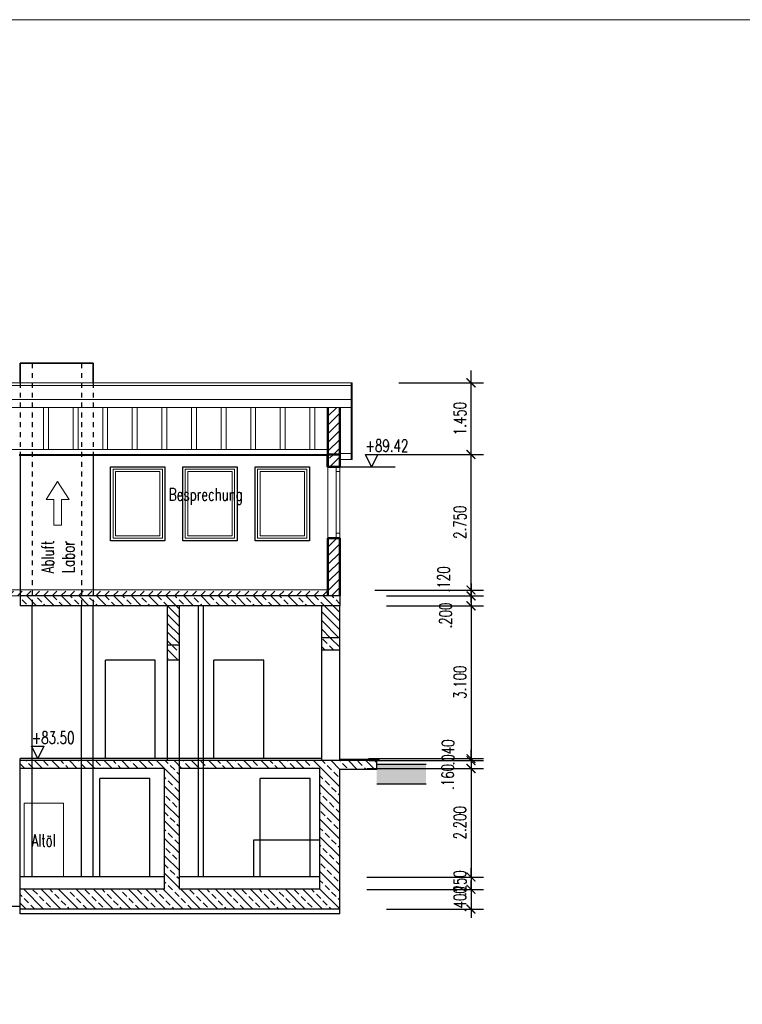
# Model space of a CAD drawing. Header units: millimetres. Extents: x 716 to 905, y 893 to 977.
# Tile 32 of 43: x 842 to 856, y 955 to 975. Entities that reach past the tile are written whole.
import ezdxf

# ---------------------------------------------------------------- set-up
doc = ezdxf.new("R2010")
doc.units = ezdxf.units.MM
doc.header["$MEASUREMENT"] = 0
doc.linetypes.add('AUSGEZOGEN', pattern=[0])
doc.linetypes.add('STRL1', pattern=[0.18, 0.1, -0.08])
for name, color, linetype in [('$AUDIT-BAD-LAYER', 7, 'Continuous'), ('HTSV_LP_STRA_ALLG_F02', 201, 'Continuous'), ('HTSV_P1_BEMA_KONS_X04', 7, 'Continuous'), ('HTSV_P1_PLAN_HKOT', 7, 'Continuous')]:
    doc.layers.add(name, color=color, linetype=linetype)
for name, color, linetype, lineweight in [('00_Plotrahmen', 7, 'AUSGEZOGEN', 18), ('Da_vorh_Gebaeude_T013', 7, 'Continuous', 13), ('HTSV_AC_BEKL_ALLG_A00', 213, 'Continuous', 13), ('HTSV_AC_BFBA_ESTR_G01', 82, 'Continuous', 18), ('HTSV_AC_FAVG_GLAS_A01', 242, 'Continuous', 18), ('HTSV_AC_FAVG_GLAS_A02', 12, 'Continuous', 25), ('HTSV_AC_FENS_ALLG_S00', 213, 'Continuous', 13), ('HTSV_BT_WAND_ALMW_G05', 10, 'Continuous', 50), ('HTSV_BT_WAND_ALMW_S02', 12, 'Continuous', 25), ('HTSV_BT_WAND_STBT_A02', 92, 'Continuous', 25), ('HTSV_BT_WAND_STBT_A03', 100, 'Continuous', 35), ('HTSV_BT_WAND_STBT_S02', 92, 'Continuous', 25), ('HTSV_BT_WAND_STBT_V02', 92, 'STRL1', 25), ('HTSV_BT_WAND_UNBT_S02', 92, 'Continuous', 25), ('HTSV_BT_WBES_STBT_G05', 90, 'Continuous', 50), ('HTSV_MT_MASH_GEBL_A01', 122, 'Continuous', 18), ('HTSV_P1_PLAN_TEXT_T02', 52, 'Continuous', 25), ('HTSV_TA_LUFT_ALLG_S00', 133, 'Continuous', 13), ('HTSV_TA_TGA__ALLG_A01', 82, 'Continuous', 18)]:
    doc.layers.add(name, color=color, linetype=linetype, lineweight=lineweight)
doc.styles.add('HTSV', font='romans.shx', dxfattribs={"width": 0.7, "bigfont": 'htsv_01.shx'})
doc.styles.add('HTSV_KONS_BEMASS', font='romans.shx', dxfattribs={"width": 0.7, "bigfont": 'htsv_01.shx'})
doc.styles.get("Standard").update_dxf_attribs({"font": 'romans.shx', "width": 0.8})
doc.dimstyles.new('HTSV_KONS_04', dxfattribs={"dimtxt": 0.25, "dimasz": 0.18, "dimexe": 0.252, "dimexo": 0.0625, "dimgap": 0.1, "dimtad": 1, "dimdec": 3, "dimzin": 4, "dimdsep": 46, "dimtxsty": 'HTSV_KONS_BEMASS', "dimblk": 'ARCHTICK', "dimcen": 0.09, "dimdle": 0.252, "dimclrd": 7, "dimclre": 7, "dimclrt": 7, "dimadec": 0, "dimazin": 0, "dimtfac": 1, "dimtdec": 4, "dimtix": 1, "dimtmove": 2, "dimatfit": 3, "dimfxl": 0, "dimtvp": 1, "dimtolj": 1, "dimtzin": 0, "dimarcsym": 0})

# ---------------------------------------------------------------- blocks, each defined once
blk = doc.blocks.new('HTSVKS2F')
at = {"color": 0, "linetype": 'ByBlock'}
for p, q in [((0, 0), (-0.5, 1)), ((-0.5, 1), (0.5, 1)), ((0.5, 1), (0, 0))]:
    blk.add_line(p, q, dxfattribs=at)
blk.add_attdef('HKTXT', (-0.5, 1.2), '', height=0.4, dxfattribs=at)
blk = doc.blocks.new('Fliesspfeil')
blk.add_lwpolyline([(-0.37, -0.078), (-0.37, -0.234), (0, 0), (-0.37, 0.234), (-0.37, 0.078), (-0.89, 0.078), (-0.89, -0.078)], close=True)
blk = doc.blocks.new('_ArchTick')
at = {"layer": 'HTSV_MT_MASH_GEBL_A01', "color": 0, "const_width": 0.15}
blk.add_lwpolyline([(-0.5, -0.5), (0.5, 0.5)], dxfattribs=at)
blk = doc.blocks.new('*D133')
at = {"layer": 'Defpoints', "color": 0}
for p in [(848.098, 963.37), (848.338, 963.25), (851, 963.37)]:
    blk.add_point(p, dxfattribs=at)
at = {"layer": 'HTSV_P1_BEMA_KONS_X04', "color": 7, "lineweight": -2}
for p, q in [((851, 963.37), (851, 963.55)), ((849.05, 963.37), (851.252, 963.37)), ((849.29, 963.25), (851.252, 963.25)), ((851, 963.25), (851, 963.37)), ((851, 963.25), (851, 963.07))]:
    blk.add_line(p, q, dxfattribs=at)
at = {"layer": 'HTSV_P1_BEMA_KONS_X04', "color": 7, "lineweight": -2, "xscale": 0.18, "yscale": 0.18, "zscale": 0.18}
for p, rotation in [((851, 963.37), 270), ((851, 963.25), 90)]:
    blk.add_blockref('_ArchTick', p, dxfattribs=dict(at, rotation=rotation))
at = {"layer": 'HTSV_P1_BEMA_KONS_X04', "color": 7, "insert": (850.446, 963.588), "char_height": 0.25, "attachment_point": 5, "rotation": 90, "style": 'HTSV_KONS_BEMASS'}
blk.add_mtext('\\A1;.120', dxfattribs=at)
blk = doc.blocks.new('*D134')
at = {"layer": 'Defpoints', "color": 0}
for p in [(848.098, 966.12), (851, 966.12), (848.098, 963.37)]:
    blk.add_point(p, dxfattribs=at)
at = {"layer": 'HTSV_P1_BEMA_KONS_X04', "color": 7, "lineweight": -2}
for p, q in [((851, 963.118), (851, 966.372)), ((849.05, 966.12), (851.252, 966.12)), ((849.05, 963.37), (851.252, 963.37))]:
    blk.add_line(p, q, dxfattribs=at)
at = {"layer": 'HTSV_P1_BEMA_KONS_X04', "color": 7, "lineweight": -2, "xscale": 0.18, "yscale": 0.18, "zscale": 0.18}
for p, rotation in [((851, 966.12), 90), ((851, 963.37), 270)]:
    blk.add_blockref('_ArchTick', p, dxfattribs=dict(at, rotation=rotation))
at = {"layer": 'HTSV_P1_BEMA_KONS_X04', "color": 7, "insert": (850.775, 964.745), "char_height": 0.25, "attachment_point": 5, "rotation": 90, "style": 'HTSV_KONS_BEMASS'}
blk.add_mtext('\\A1;2.750', dxfattribs=at)
blk = doc.blocks.new('*D136')
at = {"layer": 'Defpoints', "color": 0}
for p in [(848.338, 963.25), (848.338, 963.05), (851, 963.05)]:
    blk.add_point(p, dxfattribs=at)
at = {"layer": 'HTSV_P1_BEMA_KONS_X04', "color": 7, "lineweight": -2}
for p, q in [((851, 963.502), (851, 962.798)), ((849.29, 963.25), (851.252, 963.25)), ((849.29, 963.05), (851.252, 963.05))]:
    blk.add_line(p, q, dxfattribs=at)
at = {"layer": 'HTSV_P1_BEMA_KONS_X04', "color": 7, "lineweight": -2, "xscale": 0.18, "yscale": 0.18, "zscale": 0.18}
for p, rotation in [((851, 963.25), 90), ((851, 963.05), 270)]:
    blk.add_blockref('_ArchTick', p, dxfattribs=dict(at, rotation=rotation))
at = {"layer": 'HTSV_P1_BEMA_KONS_X04', "color": 7, "insert": (850.484, 962.852), "char_height": 0.25, "attachment_point": 5, "rotation": 90, "style": 'HTSV_KONS_BEMASS'}
blk.add_mtext('\\A1;.200', dxfattribs=at)
blk = doc.blocks.new('*D137')
at = {"layer": 'Defpoints', "color": 0}
for p in [(848.338, 963.05), (847.973, 959.95), (851, 959.95)]:
    blk.add_point(p, dxfattribs=at)
at = {"layer": 'HTSV_P1_BEMA_KONS_X04', "color": 7, "lineweight": -2}
for p, q in [((851, 963.302), (851, 959.698)), ((849.29, 963.05), (851.252, 963.05)), ((848.925, 959.95), (851.252, 959.95))]:
    blk.add_line(p, q, dxfattribs=at)
at = {"layer": 'HTSV_P1_BEMA_KONS_X04', "color": 7, "lineweight": -2, "xscale": 0.18, "yscale": 0.18, "zscale": 0.18}
for p, rotation in [((851, 963.05), 90), ((851, 959.95), 270)]:
    blk.add_blockref('_ArchTick', p, dxfattribs=dict(at, rotation=rotation))
at = {"layer": 'HTSV_P1_BEMA_KONS_X04', "color": 7, "insert": (850.775, 961.5), "char_height": 0.25, "attachment_point": 5, "rotation": 90, "style": 'HTSV_KONS_BEMASS'}
blk.add_mtext('\\A1;3.100', dxfattribs=at)
blk = doc.blocks.new('*D138')
at = {"layer": 'Defpoints', "color": 0}
for p in [(847.973, 959.95), (847.985, 959.91), (851, 959.91)]:
    blk.add_point(p, dxfattribs=at)
at = {"layer": 'HTSV_P1_BEMA_KONS_X04', "color": 7, "lineweight": -2}
for p, q in [((851, 959.95), (851, 960.13)), ((848.925, 959.95), (851.252, 959.95)), ((848.937, 959.91), (851.252, 959.91)), ((851, 959.95), (851, 959.91)), ((851, 959.91), (851, 959.73))]:
    blk.add_line(p, q, dxfattribs=at)
at = {"layer": 'HTSV_P1_BEMA_KONS_X04', "color": 7, "lineweight": -2, "xscale": 0.18, "yscale": 0.18, "zscale": 0.18}
for p, rotation in [((851, 959.95), 270), ((851, 959.91), 90)]:
    blk.add_blockref('_ArchTick', p, dxfattribs=dict(at, rotation=rotation))
at = {"layer": 'HTSV_P1_BEMA_KONS_X04', "color": 7, "insert": (850.536, 960.076), "char_height": 0.25, "attachment_point": 5, "rotation": 90, "style": 'HTSV_KONS_BEMASS'}
blk.add_mtext('\\A1;.040', dxfattribs=at)
blk = doc.blocks.new('*D139')
at = {"layer": 'Defpoints', "color": 0}
for p in [(847.985, 959.91), (847.938, 959.75), (851, 959.75)]:
    blk.add_point(p, dxfattribs=at)
at = {"layer": 'HTSV_P1_BEMA_KONS_X04', "color": 7, "lineweight": -2}
for p, q in [((851, 959.91), (851, 960.09)), ((848.937, 959.91), (851.252, 959.91)), ((851, 959.91), (851, 959.75)), ((848.89, 959.75), (851.252, 959.75)), ((851, 959.75), (851, 959.57))]:
    blk.add_line(p, q, dxfattribs=at)
at = {"layer": 'HTSV_P1_BEMA_KONS_X04', "color": 7, "lineweight": -2, "xscale": 0.18, "yscale": 0.18, "zscale": 0.18}
for p, rotation in [((851, 959.91), 270), ((851, 959.75), 90)]:
    blk.add_blockref('_ArchTick', p, dxfattribs=dict(at, rotation=rotation))
at = {"layer": 'HTSV_P1_BEMA_KONS_X04', "color": 7, "insert": (850.528, 959.579), "char_height": 0.25, "attachment_point": 5, "rotation": 90, "style": 'HTSV_KONS_BEMASS'}
blk.add_mtext('\\A1;.160', dxfattribs=at)
blk = doc.blocks.new('*D140')
at = {"layer": 'Defpoints', "color": 0}
for p in [(847.938, 959.75), (847.938, 957.55), (851, 957.55)]:
    blk.add_point(p, dxfattribs=at)
at = {"layer": 'HTSV_P1_BEMA_KONS_X04', "color": 7, "lineweight": -2}
for p, q in [((851, 960.002), (851, 957.298)), ((848.89, 959.75), (851.252, 959.75)), ((848.89, 957.55), (851.252, 957.55))]:
    blk.add_line(p, q, dxfattribs=at)
at = {"layer": 'HTSV_P1_BEMA_KONS_X04', "color": 7, "lineweight": -2, "xscale": 0.18, "yscale": 0.18, "zscale": 0.18}
for p, rotation in [((851, 959.75), 90), ((851, 957.55), 270)]:
    blk.add_blockref('_ArchTick', p, dxfattribs=dict(at, rotation=rotation))
at = {"layer": 'HTSV_P1_BEMA_KONS_X04', "color": 7, "insert": (850.775, 958.65), "char_height": 0.25, "attachment_point": 5, "rotation": 90, "style": 'HTSV_KONS_BEMASS'}
blk.add_mtext('\\A1;2.200', dxfattribs=at)
blk = doc.blocks.new('*D141')
at = {"layer": 'Defpoints', "color": 0}
for p in [(847.938, 957.55), (847.938, 957.3), (851, 957.3)]:
    blk.add_point(p, dxfattribs=at)
at = {"layer": 'HTSV_P1_BEMA_KONS_X04', "color": 7, "lineweight": -2}
for p, q in [((851, 957.55), (851, 957.73)), ((848.89, 957.55), (851.252, 957.55)), ((851, 957.55), (851, 957.3)), ((848.89, 957.3), (851.252, 957.3)), ((851, 957.3), (851, 957.12))]:
    blk.add_line(p, q, dxfattribs=at)
at = {"layer": 'HTSV_P1_BEMA_KONS_X04', "color": 7, "lineweight": -2, "xscale": 0.18, "yscale": 0.18, "zscale": 0.18}
for p, rotation in [((851, 957.55), 270), ((851, 957.3), 90)]:
    blk.add_blockref('_ArchTick', p, dxfattribs=dict(at, rotation=rotation))
at = {"layer": 'HTSV_P1_BEMA_KONS_X04', "color": 7, "insert": (850.775, 957.425), "char_height": 0.25, "attachment_point": 5, "rotation": 90, "style": 'HTSV_KONS_BEMASS'}
blk.add_mtext('\\A1;.250', dxfattribs=at)
blk = doc.blocks.new('*D142')
at = {"layer": 'Defpoints', "color": 0}
for p in [(847.938, 957.3), (848.338, 956.9), (851, 956.9)]:
    blk.add_point(p, dxfattribs=at)
at = {"layer": 'HTSV_P1_BEMA_KONS_X04', "color": 7, "lineweight": -2}
for p, q in [((851, 957.3), (851, 957.48)), ((848.89, 957.3), (851.252, 957.3)), ((851, 957.3), (851, 956.9)), ((849.29, 956.9), (851.252, 956.9)), ((851, 956.9), (851, 956.72))]:
    blk.add_line(p, q, dxfattribs=at)
at = {"layer": 'HTSV_P1_BEMA_KONS_X04', "color": 7, "lineweight": -2, "xscale": 0.18, "yscale": 0.18, "zscale": 0.18}
for p, rotation in [((851, 957.3), 270), ((851, 956.9), 90)]:
    blk.add_blockref('_ArchTick', p, dxfattribs=dict(at, rotation=rotation))
at = {"layer": 'HTSV_P1_BEMA_KONS_X04', "color": 7, "insert": (850.775, 957.1), "char_height": 0.25, "attachment_point": 5, "rotation": 90, "style": 'HTSV_KONS_BEMASS'}
blk.add_mtext('\\A1;.400', dxfattribs=at)
blk = doc.blocks.new('*D143')
at = {"layer": 'Defpoints', "color": 0}
for p in [(848.588, 967.571), (851, 967.571), (848.098, 966.12)]:
    blk.add_point(p, dxfattribs=at)
at = {"layer": 'HTSV_P1_BEMA_KONS_X04', "color": 7, "lineweight": -2}
for p, q in [((851, 965.868), (851, 967.823)), ((849.54, 967.571), (851.252, 967.571)), ((849.05, 966.12), (851.252, 966.12))]:
    blk.add_line(p, q, dxfattribs=at)
at = {"layer": 'HTSV_P1_BEMA_KONS_X04', "color": 7, "lineweight": -2, "xscale": 0.18, "yscale": 0.18, "zscale": 0.18}
for p, rotation in [((851, 967.571), 90), ((851, 966.12), 270)]:
    blk.add_blockref('_ArchTick', p, dxfattribs=dict(at, rotation=rotation))
at = {"layer": 'HTSV_P1_BEMA_KONS_X04', "color": 7, "insert": (850.775, 966.846), "char_height": 0.25, "attachment_point": 5, "rotation": 90, "style": 'HTSV_KONS_BEMASS'}
blk.add_mtext('\\A1;1.450', dxfattribs=at)

msp = doc.modelspace()

# ---------------------------------------------------------------- hatches: boundary and pattern name
at = {"layer": '$AUDIT-BAD-LAYER'}
h = msp.add_hatch(dxfattribs=at)
h.set_pattern_fill('ANSI33', color=256, angle=90, style=0)
h.paths.add_polyline_path([(848.3383, 963.0505), (848.3383, 963.2505), (841.8633, 963.2505), (841.8633, 963.0505)])
h = msp.add_hatch(dxfattribs=at)
h.set_pattern_fill('ANSI33', color=256, angle=90, style=0)
h.paths.add_polyline_path([(848.3383, 963.0505), (848.3383, 963.2505), (841.8633, 963.2505), (841.8633, 963.0505)])
h = msp.add_hatch(dxfattribs=at)
h.set_pattern_fill('ANSI33', color=256, angle=90, style=0)
h.paths.add_polyline_path([(844.8483, 961.9505), (845.0883, 961.9505), (845.0883, 962.2505), (844.8483, 962.2505)])
h.paths.add_polyline_path([(847.9733, 962.4005), (847.9733, 962.1505), (848.3383, 962.1505), (848.3383, 962.4005)])
h = msp.add_hatch(dxfattribs=at)
h.set_pattern_fill('ANSI33', color=256, angle=90, style=0)
h.paths.add_polyline_path([(844.8483, 961.9505), (845.0883, 961.9505), (845.0883, 962.2505), (844.8483, 962.2505)])
h.paths.add_polyline_path([(847.9733, 962.4005), (847.9733, 962.1505), (848.3383, 962.1505), (848.3383, 962.4005)])
h = msp.add_hatch(dxfattribs=at)
h.set_pattern_fill('ANSI33', color=256, angle=90, style=0)
h.paths.add_polyline_path([(848.3383, 956.9005), (848.3383, 959.7305), (849.0883, 959.7305), (849.0883, 959.9105), (841.8633, 959.9105), (841.8633, 959.7505), (844.7883, 959.7505), (844.7883, 957.3005), (841.8633, 957.3005), (841.8633, 956.9005)])
h.paths.add_polyline_path([(845.0883, 957.3005), (845.0883, 959.7505), (847.9383, 959.7505), (847.9383, 957.3005)], flags=16)
h = msp.add_hatch(dxfattribs=at)
h.set_pattern_fill('ANSI33', color=256, angle=90, style=0)
h.paths.add_polyline_path([(848.3383, 956.9005), (848.3383, 959.7305), (849.0883, 959.7305), (849.0883, 959.9105), (841.8633, 959.9105), (841.8633, 959.7505), (844.7883, 959.7505), (844.7883, 957.3005), (841.8633, 957.3005), (841.8633, 956.9005)])
h.paths.add_polyline_path([(845.0883, 957.3005), (845.0883, 959.7505), (847.9383, 959.7505), (847.9383, 957.3005)], flags=16)
at = {"layer": '00_Plotrahmen'}
h = msp.add_hatch(dxfattribs=at)
h.set_pattern_fill('ANSI31', color=256, angle=90, style=0)
h.paths.add_polyline_path([(844.8483, 962.2505), (845.0883, 962.2505), (845.0883, 963.0505), (844.8483, 963.0505)])
h = msp.add_hatch(dxfattribs=at)
h.set_pattern_fill('ANSI31', color=256, angle=90, style=0)
h.paths.add_polyline_path([(844.8483, 962.2505), (845.0883, 962.2505), (845.0883, 963.0505), (844.8483, 963.0505)])
h = msp.add_hatch(dxfattribs=at)
h.set_pattern_fill('ANSI31', color=256, angle=90, style=0)
h.paths.add_polyline_path([(847.9733, 962.4005), (848.3383, 962.4005), (848.3383, 963.0505), (847.9733, 963.0505)])
h = msp.add_hatch(dxfattribs=at)
h.set_pattern_fill('ANSI31', color=256, angle=90, style=0)
h.paths.add_polyline_path([(847.9733, 962.4005), (848.3383, 962.4005), (848.3383, 963.0505), (847.9733, 963.0505)])
at = {"layer": 'HTSV_BT_WAND_ALMW_S02'}
h = msp.add_hatch(dxfattribs=at)
h.set_pattern_fill('ANSI31', color=256, style=0)
h.paths.add_polyline_path([(848.0983, 963.2505), (848.3383, 963.2505), (848.3383, 964.4205), (848.0983, 964.4205)])
h.paths.add_polyline_path([(848.3383, 967.0718), (848.0983, 967.0718), (848.0983, 966.1205), (848.3383, 966.1205)])
at = {"layer": 'HTSV_BT_WAND_STBT_S02'}
h = msp.add_hatch(dxfattribs=at)
h.set_pattern_fill('ANSI33', color=256, style=0)
h.paths.add_polyline_path([(848.3383, 966.1205), (848.0983, 966.1205), (848.0983, 965.8705), (848.3383, 965.8705)])
at = {"layer": 'HTSV_BT_WAND_UNBT_S02'}
h = msp.add_hatch(dxfattribs=at)
h.set_pattern_fill('DASH', color=256, angle=45, style=0)
h.paths.add_polyline_path([(841.8633, 963.3705), (833.8067, 963.3705), (833.7467, 963.2505), (841.8383, 963.2505), (841.8633, 963.2505)])
h.paths.add_polyline_path([(842.1033, 963.3705), (841.8633, 963.3705), (841.8633, 963.2505), (842.1033, 963.2505)])
h.paths.add_polyline_path([(843.1033, 963.3705), (842.1033, 963.3705), (842.1033, 963.2505), (843.1033, 963.2505)])
h.paths.add_polyline_path([(843.3433, 963.3705), (843.1033, 963.3705), (843.1033, 963.2505), (843.3433, 963.2505)])
h = msp.add_hatch(dxfattribs=at)
h.set_pattern_fill('DASH', color=256, angle=45, style=0)
h.paths.add_polyline_path([(848.0983, 963.3705), (843.3433, 963.3705), (843.3433, 963.2505), (848.0983, 963.2505)])
at = {"layer": 'HTSV_LP_STRA_ALLG_F02'}
msp.add_hatch(color=256, dxfattribs=at).paths.add_polyline_path([(850.0883, 959.4305), (850.0883, 959.8305), (849.0883, 959.8305), (849.0883, 959.5716), (849.0883, 959.4305)])

# ---------------------------------------------------------------- linework, layer by layer
at = {"layer": '$AUDIT-BAD-LAYER'}
for p, q in [((848.3383, 963.2505), (841.8633, 963.2505)), ((841.8633, 963.2505), (841.8633, 963.0505)), ((848.3383, 963.2505), (841.8633, 963.2505)), ((841.8633, 963.2505), (841.8633, 963.0505)), ((848.3383, 963.2505), (848.3383, 963.0505)), ((848.3383, 963.2505), (848.3383, 963.0505)), ((848.3383, 963.0505), (841.8633, 963.0505)), ((848.3383, 963.0505), (841.8633, 963.0505)), ((842.1033, 957.5505), (842.1033, 963.0505)), ((842.1033, 957.5505), (842.1033, 963.0505)), ((843.1033, 957.5505), (843.1033, 963.0505)), ((843.1033, 957.5505), (843.1033, 963.0505)), ((843.3433, 957.5505), (843.3433, 963.0505)), ((843.3433, 957.5505), (843.3433, 963.0505)), ((844.8483, 962.2505), (844.8483, 963.0505)), ((844.8483, 962.2505), (844.8483, 963.0505)), ((845.0883, 962.2505), (845.0883, 963.0505)), ((845.0883, 962.2505), (845.0883, 963.0505)), ((845.4783, 957.5505), (845.4783, 963.0505)), ((845.4783, 957.5505), (845.4783, 963.0505)), ((845.5783, 957.5505), (845.5783, 963.0505)), ((845.5783, 957.5505), (845.5783, 963.0505)), ((847.9733, 962.4005), (847.9733, 963.0505)), ((847.9733, 962.4005), (847.9733, 963.0505)), ((848.3383, 962.4005), (848.3383, 963.0505)), ((848.3383, 962.4005), (848.3383, 963.0505)), ((848.3383, 962.4005), (847.9733, 962.4005)), ((847.9733, 962.1505), (847.9733, 962.4005)), ((848.3383, 962.4005), (847.9733, 962.4005)), ((847.9733, 962.1505), (847.9733, 962.4005)), ((848.3383, 962.1505), (848.3383, 962.4005)), ((848.3383, 962.1505), (848.3383, 962.4005)), ((845.0883, 962.2505), (844.8483, 962.2505)), ((844.8483, 961.9505), (844.8483, 962.2505)), ((845.0883, 962.2505), (844.8483, 962.2505)), ((844.8483, 961.9505), (844.8483, 962.2505)), ((845.0883, 961.9505), (845.0883, 962.2505)), ((845.0883, 961.9505), (845.0883, 962.2505)), ((847.9733, 959.9105), (847.9733, 962.1505)), ((848.3383, 962.1505), (847.9733, 962.1505)), ((847.9733, 959.9105), (847.9733, 962.1505)), ((848.3383, 962.1505), (847.9733, 962.1505)), ((848.3383, 959.9305), (848.3383, 962.1505)), ((848.3383, 959.9305), (848.3383, 962.1505)), ((844.5983, 961.9505), (843.5883, 961.9505)), ((843.5883, 959.9505), (843.5883, 961.9505)), ((844.5983, 961.9505), (843.5883, 961.9505)), ((843.5883, 959.9505), (843.5883, 961.9505)), ((844.5983, 959.9505), (844.5983, 961.9505)), ((844.5983, 959.9505), (844.5983, 961.9505)), ((844.8483, 959.9105), (844.8483, 961.9505)), ((845.0883, 961.9505), (844.8483, 961.9505)), ((844.8483, 959.9105), (844.8483, 961.9505)), ((845.0883, 961.9505), (844.8483, 961.9505)), ((845.0883, 959.9105), (845.0883, 961.9505)), ((845.0883, 959.9105), (845.0883, 961.9505)), ((846.7983, 961.9505), (845.7883, 961.9505)), ((845.7883, 959.9505), (845.7883, 961.9505)), ((846.7983, 961.9505), (845.7883, 961.9505)), ((845.7883, 959.9505), (845.7883, 961.9505)), ((846.7983, 959.9505), (846.7983, 961.9505)), ((846.7983, 959.9505), (846.7983, 961.9505)), ((847.9733, 959.9505), (841.8633, 959.9505)), ((841.8633, 959.9105), (841.8633, 959.9505)), ((847.9733, 959.9505), (841.8633, 959.9505)), ((841.8633, 959.9105), (841.8633, 959.9505)), ((849.0883, 959.9105), (841.8633, 959.9105)), ((841.8633, 959.7505), (841.8633, 959.9105)), ((849.0883, 959.9105), (841.8633, 959.9105)), ((841.8633, 959.7505), (841.8633, 959.9105)), ((849.1383, 959.9305), (848.3383, 959.9305)), ((849.1383, 959.9305), (848.3383, 959.9305)), ((849.1383, 959.9105), (849.0883, 959.9105)), ((849.0883, 959.7305), (849.0883, 959.9105)), ((849.1383, 959.9105), (849.0883, 959.9105)), ((849.0883, 959.7305), (849.0883, 959.9105)), ((850.0883, 959.8305), (849.0883, 959.8305)), ((850.0883, 959.8305), (849.0883, 959.8305)), ((849.1383, 959.9105), (849.1383, 959.9305)), ((849.1383, 959.9105), (849.1383, 959.9305)), ((844.7883, 959.7505), (841.8633, 959.7505)), ((841.8633, 956.9005), (841.8633, 959.7505)), ((844.7883, 959.7505), (841.8633, 959.7505)), ((841.8633, 956.9005), (841.8633, 959.7505)), ((844.7883, 957.3005), (844.7883, 959.7505)), ((844.7883, 957.3005), (844.7883, 959.7505)), ((847.9383, 959.7505), (845.0883, 959.7505)), ((845.0883, 957.3005), (845.0883, 959.7505)), ((847.9383, 959.7505), (845.0883, 959.7505)), ((845.0883, 957.3005), (845.0883, 959.7505)), ((847.9383, 957.3005), (847.9383, 959.7505)), ((847.9383, 957.3005), (847.9383, 959.7505)), ((848.3383, 956.9005), (848.3383, 959.7305)), ((849.0883, 959.7305), (848.3383, 959.7305)), ((848.3383, 956.9005), (848.3383, 959.7305)), ((849.0883, 959.7305), (848.3383, 959.7305)), ((844.4883, 959.5505), (843.4783, 959.5505)), ((843.4783, 957.5505), (843.4783, 959.5505)), ((844.4883, 959.5505), (843.4783, 959.5505)), ((843.4783, 957.5505), (843.4783, 959.5505)), ((844.4883, 957.5505), (844.4883, 959.5505)), ((844.4883, 957.5505), (844.4883, 959.5505)), ((847.7383, 959.5505), (846.7283, 959.5505)), ((846.7283, 958.3005), (846.7283, 959.5505)), ((847.7383, 959.5505), (846.7283, 959.5505)), ((846.7283, 958.3005), (846.7283, 959.5505)), ((847.7383, 958.3005), (847.7383, 959.5505)), ((847.7383, 958.3005), (847.7383, 959.5505)), ((850.0883, 959.4305), (849.0883, 959.4305)), ((850.0883, 959.4305), (849.0883, 959.4305)), ((847.9383, 958.3005), (846.5883, 958.3005)), ((846.5883, 958.3005), (846.5883, 957.5505)), ((847.9383, 958.3005), (846.5883, 958.3005)), ((846.5883, 958.3005), (846.5883, 957.5505)), ((846.7283, 957.5505), (846.7283, 958.3005)), ((846.7283, 957.5505), (846.7283, 958.3005)), ((847.7383, 957.5505), (847.7383, 958.3005)), ((847.7383, 957.5505), (847.7383, 958.3005)), ((844.7883, 957.5505), (841.8633, 957.5505)), ((844.7883, 957.5505), (841.8633, 957.5505)), ((847.9383, 957.5505), (845.0883, 957.5505)), ((847.9383, 957.5505), (845.0883, 957.5505)), ((844.7883, 957.3005), (841.8633, 957.3005)), ((844.7883, 957.3005), (841.8633, 957.3005)), ((847.9383, 957.3005), (845.0883, 957.3005)), ((847.9383, 957.3005), (845.0883, 957.3005)), ((841.8633, 956.9505), (820.9733, 956.9505)), ((841.8633, 956.9505), (820.9733, 956.9505)), ((848.3383, 956.9005), (841.8633, 956.9005)), ((841.8633, 956.8005), (841.8633, 956.9005)), ((848.3383, 956.9005), (841.8633, 956.9005)), ((841.8633, 956.8005), (841.8633, 956.9005)), ((848.3383, 956.8005), (841.8633, 956.8005)), ((848.3383, 956.8005), (841.8633, 956.8005)), ((848.3383, 956.8005), (848.3383, 956.9005)), ((848.3383, 956.8005), (848.3383, 956.9005))]:
    msp.add_line(p, q, dxfattribs=at)
at = {"layer": '$AUDIT-BAD-LAYER', "ltscale": 0.5}
msp.add_line((845.0883, 959.7505), (845.0883, 959.9105), dxfattribs=at)
msp.add_line((845.0883, 959.7505), (845.0883, 959.9105), dxfattribs=at)
at = {"layer": '00_Plotrahmen'}
msp.add_lwpolyline([(808.05, 974.9351), (904.95, 974.9351), (904.95, 892.8351), (808.05, 892.8351)], close=True, dxfattribs=at)
at = {"layer": 'HTSV_AC_BEKL_ALLG_A00'}
for p, q in [((848.5883, 967.5705), (828.5333, 967.5705)), ((848.5683, 967.5705), (848.5683, 966.0159)), ((848.5883, 967.5705), (848.5883, 966.0159)), ((848.5683, 967.5205), (828.5333, 967.5205)), ((848.5683, 967.2318), (828.5333, 967.2318)), ((848.5883, 967.3309), (848.5683, 967.3309)), ((848.5683, 967.0718), (828.5333, 967.0718)), ((842.3333, 966.2205), (842.3333, 967.0718)), ((842.4333, 966.2205), (842.4333, 967.0718)), ((842.9333, 966.2205), (842.9333, 967.0718)), ((843.0333, 966.2205), (843.0333, 967.0718)), ((843.5333, 966.2205), (843.5333, 967.0718)), ((843.6333, 966.2205), (843.6333, 967.0718)), ((844.1333, 966.2205), (844.1333, 967.0718)), ((844.2333, 966.2205), (844.2333, 967.0718)), ((844.7333, 966.2205), (844.7333, 967.0718)), ((844.8333, 966.2205), (844.8333, 967.0718)), ((845.3333, 966.2205), (845.3333, 967.0718)), ((845.4333, 966.2205), (845.4333, 967.0718)), ((845.9333, 966.2205), (845.9333, 967.0718)), ((846.0333, 966.2205), (846.0333, 967.0718)), ((846.5333, 966.2205), (846.5333, 967.0718)), ((846.6333, 966.2205), (846.6333, 967.0718)), ((847.1333, 966.2205), (847.1333, 967.0718)), ((847.2333, 966.2205), (847.2333, 967.0718)), ((847.7333, 966.2205), (847.7333, 967.0718)), ((847.8333, 966.2205), (847.8333, 967.0718)), ((848.0783, 965.8705), (848.0783, 966.1005)), ((848.5883, 966.1359), (848.3383, 966.1359)), ((848.5883, 966.0159), (848.3383, 966.0159)), ((848.0983, 965.8705), (848.0783, 965.8705))]:
    msp.add_line(p, q, dxfattribs=at)
at = {"layer": 'HTSV_AC_BFBA_ESTR_G01'}
for p, q in [((848.0983, 963.3705), (828.1633, 963.3705)), ((848.0983, 963.2505), (828.1633, 963.2505)), ((848.0983, 963.2505), (848.0983, 963.3705))]:
    msp.add_line(p, q, dxfattribs=at)
at = {"layer": 'HTSV_AC_FAVG_GLAS_A01'}
msp.add_line((848.0983, 964.4205), (848.0983, 965.8705), dxfattribs=at)
for points in [[(843.7433, 965.8205), (844.7433, 965.8205), (844.7433, 964.4205), (843.7433, 964.4205)], [(843.7933, 965.7705), (844.6933, 965.7705), (844.6933, 964.4705), (843.7933, 964.4705)], [(845.2083, 965.8205), (846.2083, 965.8205), (846.2083, 964.4205), (845.2083, 964.4205)], [(845.2583, 965.7705), (846.1583, 965.7705), (846.1583, 964.4705), (845.2583, 964.4705)], [(846.6733, 965.8205), (847.6733, 965.8205), (847.6733, 964.4205), (846.6733, 964.4205)], [(846.7233, 965.7705), (847.6233, 965.7705), (847.6233, 964.4705), (846.7233, 964.4705)]]:
    msp.add_lwpolyline(points, close=True, dxfattribs=at)
at = {"layer": 'HTSV_AC_FAVG_GLAS_A02'}
for points in [[(843.6933, 965.8705), (844.7933, 965.8705), (844.7933, 964.3705), (843.6933, 964.3705)], [(845.1583, 965.8705), (846.2583, 965.8705), (846.2583, 964.3705), (845.1583, 964.3705)], [(846.6233, 965.8705), (847.7233, 965.8705), (847.7233, 964.3705), (846.6233, 964.3705)]]:
    msp.add_lwpolyline(points, close=True, dxfattribs=at)
at = {"layer": 'HTSV_AC_FENS_ALLG_S00'}
for p, q in [((828.5333, 966.2205), (848.0983, 966.2205)), ((841.8383, 966.1205), (848.0983, 966.1205)), ((841.8383, 966.1005), (848.0983, 966.1005)), ((848.2683, 965.8705), (848.2683, 964.4205)), ((848.3383, 965.7705), (848.2683, 965.7705)), ((848.3383, 965.8705), (848.3383, 964.4205)), ((848.2683, 964.5205), (848.3383, 964.5205))]:
    msp.add_line(p, q, dxfattribs=at)
at = {"layer": 'HTSV_BT_WAND_ALMW_G05'}
for p, q in [((848.0983, 966.1205), (848.0983, 967.0718)), ((848.3383, 966.1205), (848.3383, 967.0718)), ((848.0983, 963.2505), (848.0983, 964.4205)), ((848.0983, 964.4205), (848.3383, 964.4205)), ((848.3383, 963.2505), (848.3383, 964.4205))]:
    msp.add_line(p, q, dxfattribs=at)
at = {"layer": 'HTSV_BT_WAND_STBT_A02'}
for p, q in [((841.8633, 966.1005), (841.8633, 963.3705)), ((843.3433, 966.1005), (843.3433, 963.3705))]:
    msp.add_line(p, q, dxfattribs=at)
at = {"layer": 'HTSV_BT_WAND_STBT_A03'}
for p, q in [((841.8633, 967.9705), (841.8633, 967.5705)), ((841.8633, 967.9705), (843.3433, 967.9705)), ((843.3433, 967.5705), (843.3433, 967.9705))]:
    msp.add_line(p, q, dxfattribs=at)
at = {"layer": 'HTSV_BT_WAND_STBT_V02'}
for p, q in [((842.1033, 967.9705), (842.1033, 963.0505)), ((843.1033, 967.9705), (843.1033, 963.0505)), ((841.8633, 967.5705), (841.8633, 966.1005)), ((843.3433, 967.5705), (843.3433, 966.1005)), ((841.8633, 963.3705), (841.8633, 963.0505)), ((843.3433, 963.3705), (843.3433, 963.0505))]:
    msp.add_line(p, q, dxfattribs=at)
at = {"layer": 'HTSV_BT_WBES_STBT_G05'}
msp.add_lwpolyline([(848.0983, 966.1205), (848.3383, 966.1205), (848.3383, 965.8705), (848.0983, 965.8705)], close=True, dxfattribs=at)
at = {"layer": 'HTSV_P1_BEMA_KONS_X04'}
msp.add_line((848.3383, 965.8705), (849.4609, 965.8705), dxfattribs=at)
at = {"layer": 'HTSV_TA_TGA__ALLG_A01'}
for p, q in [((842.7383, 959.0505), (841.9383, 959.0505)), ((841.9383, 959.0505), (841.9383, 957.5505)), ((842.7383, 959.0505), (842.7383, 957.5505)), ((841.9383, 957.5505), (842.7383, 957.5505))]:
    msp.add_line(p, q, dxfattribs=at)

# ---------------------------------------------------------------- block references
at = {"layer": 'HTSV_P1_PLAN_HKOT', "color": 7}
ref = msp.add_blockref('HTSVKS2F', (848.9845, 965.8705), dxfattribs=dict(at, xscale=0.25, yscale=0.25, zscale=0.25))
ref.add_attrib('HKTXT', '+89.42', (848.8595, 966.1705), dxfattribs={"color": 7, "height": 0.25, "style": 'HTSV_KONS_BEMASS', "width": 0.7})
ref = msp.add_blockref('HTSVKS2F', (842.2165, 959.9505), dxfattribs=dict(at, xscale=0.25, yscale=0.25, zscale=0.25))
ref.add_attrib('HKTXT', '+83.50', (842.0915, 960.2505), dxfattribs={"color": 7, "height": 0.25, "style": 'HTSV_KONS_BEMASS', "width": 0.7})
at = {"layer": 'HTSV_TA_LUFT_ALLG_S00', "rotation": 90}
msp.add_blockref('Fliesspfeil', (842.62, 965.5734), dxfattribs=at)

# ---------------------------------------------------------------- texts
at = {"layer": 'Da_vorh_Gebaeude_T013', "style": 'HTSV', "width": 0.7}
msp.add_text('Besprechung', height=0.25, dxfattribs=at).set_placement((844.8736, 965.183))
at = {"layer": 'HTSV_P1_PLAN_TEXT_T02', "insert": (842.9607, 963.7136), "char_height": 0.25, "attachment_point": 7, "rotation": 90, "style": 'HTSV'}
msp.add_mtext('Abluft \\PLabor', dxfattribs=at)
at = {"layer": 'HTSV_P1_PLAN_TEXT_T02', "insert": (842.3367, 958.2913), "char_height": 0.25, "attachment_point": 5, "style": 'HTSV'}
msp.add_mtext('Altöl', dxfattribs=at)

# ---------------------------------------------------------------- dimensions: what is measured, and where the dimension line sits
at = {"layer": 'HTSV_P1_BEMA_KONS_X04'}
for base, p1, p2, angle, picture, middle in [((851, 967.5705), (848.0983, 966.1205), (848.5883, 967.5705), 90, '*D143', (850.775, 966.8455)), ((851, 966.1205), (848.0983, 963.3705), (848.0983, 966.1205), 90, '*D134', (850.775, 964.7455)), ((851, 959.9505), (848.3383, 963.0505), (847.9733, 959.9505), 270, '*D137', (850.775, 961.5005)), ((851, 957.5505), (847.9383, 959.7505), (847.9383, 957.5505), 270, '*D140', (850.775, 958.6505)), ((851, 957.3005), (847.9383, 957.5505), (847.9383, 957.3005), 270, '*D141', (850.775, 957.4255)), ((851, 956.9005), (847.9383, 957.3005), (848.3383, 956.9005), 270, '*D142', (850.775, 957.1005))]:
    dim = msp.add_linear_dim(base=base, p1=p1, p2=p2, angle=angle, dimstyle='HTSV_KONS_04', override={"dimexo": 0.952}, dxfattribs=at)
    dim.commit()
    dim.dimension.update_dxf_attribs({"geometry": picture, "text_midpoint": middle})
for base, p1, p2, angle, picture, middle in [((851, 963.3705), (848.3383, 963.2505), (848.0983, 963.3705), 90, '*D133', (850.4464, 963.5883)), ((851, 963.0505), (848.3383, 963.2505), (848.3383, 963.0505), 270, '*D136', (850.4837, 962.8524)), ((851, 959.9105), (847.9733, 959.9505), (847.9848, 959.9105), 270, '*D138', (850.5361, 960.0765)), ((851, 959.7505), (847.9848, 959.9105), (847.9383, 959.7505), 270, '*D139', (850.5279, 959.5792))]:
    dim = msp.add_linear_dim(base=base, p1=p1, p2=p2, angle=angle, dimstyle='HTSV_KONS_04', override={"dimexo": 0.952}, dxfattribs=at)
    dim.commit()
    dim.dimension.update_dxf_attribs({"geometry": picture, "text_midpoint": middle, "dimtype": 160})

doc.saveas('drawing.dxf')
